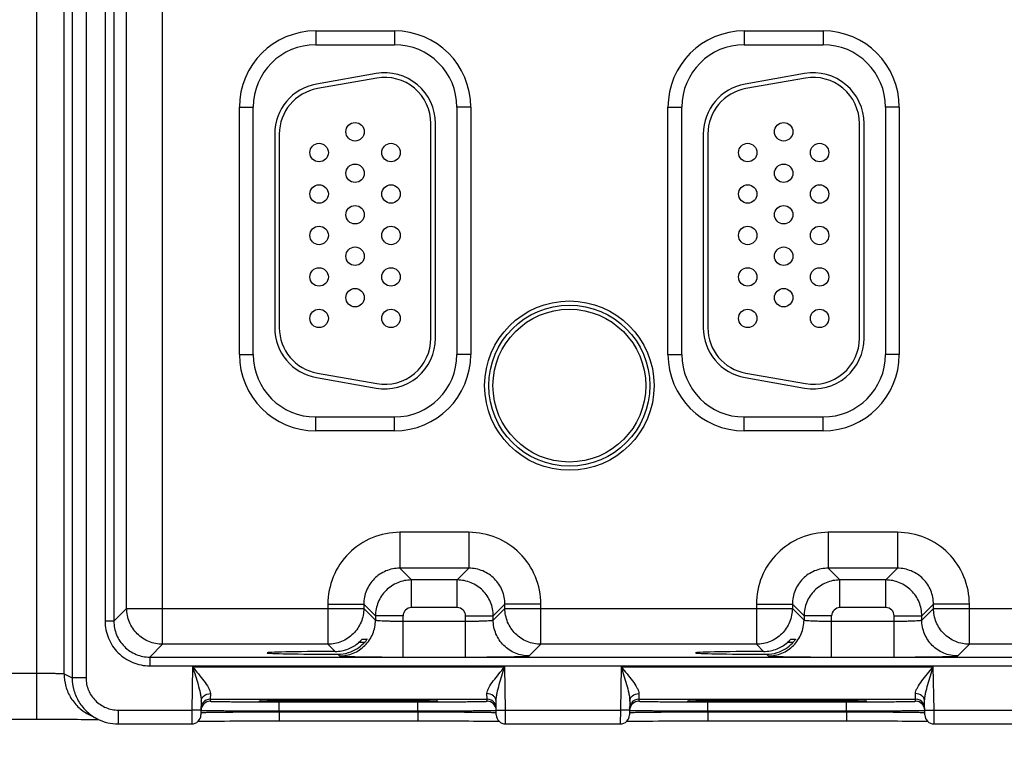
# Model space of a CAD drawing. Header units: inches. Extents: x 0 to 34, y 0 to 22.
# Tile 55 of 68: x 20.2 to 22.3, y 14 to 15.6. Entities that reach past the tile are written whole.
import ezdxf

# ---------------------------------------------------------------- set-up
doc = ezdxf.new("R2010")
doc.units = ezdxf.units.IN
doc.header["$LTSCALE"] = 1.87
doc.header["$MEASUREMENT"] = 0
doc.layers.get('0').update_dxf_attribs({"linetype": 'CONTINUOUS'})
doc.layers.add('DIMENSIONS', color=7, linetype='CONTINUOUS')
doc.styles.get("Standard").update_dxf_attribs({"font": 'txt', "width": 0.8})
doc.dimstyles.new('DIMSTYLE_1', dxfattribs={"dimtxt": 0.125, "dimasz": 0.18, "dimexe": 0.18, "dimexo": 0.0625, "dimgap": 0.09, "dimtad": 0, "dimtih": 1, "dimtoh": 1, "dimzin": 4, "dimdsep": 46, "dimtxsty": 'STANDARD', "dimblk": '_FILLED', "dimblk1": '_FILLED', "dimblk2": '_FILLED', "dimcen": 0.09, "dimadec": 0, "dimazin": 0, "dimtp": 0.01, "dimtm": 0.01, "dimtfac": 1, "dimtofl": 0, "dimtmove": 0, "dimatfit": 3, "dimldrblk": '_FILLED', "dimfxl": 1, "dimtolj": 1, "dimtzin": 4, "dimarcsym": 0})

# ---------------------------------------------------------------- blocks, each defined once
blk = doc.blocks.new('_FILLED')
at = {"color": 0, "linetype": 'BYBLOCK'}
blk.add_solid([(0, 0), (-1, 0.174), (-1, -0.174)], dxfattribs=at)
blk = doc.blocks.new('*D15')
at = {"layer": 'DIMENSIONS', "color": 2, "linetype": 'CONTINUOUS'}
for p, q in [((22.8344, 14.8192), (22.8344, 12.9355)), ((23.7644, 14.8192), (23.7644, 12.9355)), ((22.8344, 13.0605), (22.4437, 13.0605)), ((23.7644, 13.0605), (24.1244, 13.0605))]:
    blk.add_line(p, q, dxfattribs=at)
at = {"layer": 'DIMENSIONS', "color": 2, "linetype": 'CONTINUOUS', "xscale": 0.18, "yscale": 0.18, "zscale": 0.18}
blk.add_blockref('_FILLED', (22.8344, 13.0605), dxfattribs=at)
at = {"layer": 'DIMENSIONS', "color": 2, "linetype": 'CONTINUOUS', "xscale": 0.18, "yscale": 0.18, "zscale": 0.18, "rotation": 180}
blk.add_blockref('_FILLED', (23.7644, 13.0605), dxfattribs=at)
at = {"layer": 'DIMENSIONS', "color": 2, "linetype": 'CONTINUOUS', "insert": (22.3812, 13.123), "char_height": 0.125, "width": 1.525, "attachment_point": 3, "line_spacing_factor": 0.9}
blk.add_mtext('3X .930{\\Ftxt.shx;\\W1.000000;\\H0.125000; }[23.62]', dxfattribs=at)

msp = doc.modelspace()

# ---------------------------------------------------------------- linework, layer by layer
at = {"color": 7, "linetype": 'CONTINUOUS'}
for p, q in [((20.2059, 14.1216), (20.2059, 17.5697)), ((20.2825, 17.4799), (20.2825, 14.2114)), ((20.3125, 17.4799), (20.3125, 14.2114)), ((20.2649, 14.2203), (20.2649, 17.4711)), ((20.4787, 14.2843), (20.4787, 17.407)), ((20.3539, 17.3569), (20.3539, 14.3345)), ((20.3729, 17.3569), (20.3729, 14.3345)), ((20.4007, 14.3623), (20.4007, 17.329)), ((20.8109, 15.6157), (20.8109, 15.5857)), ((20.8109, 15.6157), (20.9819, 15.6157)), ((20.9819, 15.6157), (20.9819, 15.5857)), ((21.7409, 15.6157), (21.7409, 15.5857)), ((21.7409, 15.6157), (21.9119, 15.6157)), ((21.9119, 15.6157), (21.9119, 15.5857)), ((20.8109, 15.5857), (20.9819, 15.5857)), ((21.7409, 15.5857), (21.9119, 15.5857)), ((20.9418, 15.523), (20.8128, 15.5002)), ((20.9435, 15.5131), (20.8145, 15.4904)), ((21.8718, 15.523), (21.7428, 15.5002)), ((21.8735, 15.5131), (21.7445, 15.4904)), ((20.6454, 14.9132), (20.6454, 15.4502)), ((20.6454, 15.4502), (20.6754, 15.4502)), ((20.6754, 14.9132), (20.6754, 15.4502)), ((21.1174, 15.4502), (21.1174, 14.9132)), ((21.1474, 15.4502), (21.1174, 15.4502)), ((21.1474, 15.4502), (21.1474, 14.9132)), ((21.5754, 14.9132), (21.5754, 15.4502)), ((21.5754, 15.4502), (21.6054, 15.4502)), ((21.6054, 14.9132), (21.6054, 15.4502)), ((22.0474, 15.4502), (22.0474, 14.9132)), ((22.0774, 15.4502), (22.0474, 15.4502)), ((22.0774, 15.4502), (22.0774, 14.9132)), ((21.0609, 14.9487), (21.0609, 15.4147)), ((21.0709, 14.9487), (21.0709, 15.4147)), ((21.9909, 14.9487), (21.9909, 15.4147)), ((22.0009, 14.9487), (22.0009, 15.4147)), ((20.7219, 15.3919), (20.7219, 14.9714)), ((20.7319, 15.3919), (20.7319, 14.9714)), ((21.6519, 15.3919), (21.6519, 14.9714)), ((21.6619, 15.3919), (21.6619, 14.9714)), ((20.6454, 14.9132), (20.6754, 14.9132)), ((21.1474, 14.9132), (21.1174, 14.9132)), ((21.5754, 14.9132), (21.6054, 14.9132)), ((22.0774, 14.9132), (22.0474, 14.9132)), ((20.8145, 14.8729), (20.9435, 14.8502)), ((21.7445, 14.8729), (21.8735, 14.8502)), ((20.8128, 14.8631), (20.9418, 14.8403)), ((21.7428, 14.8631), (21.8718, 14.8403)), ((20.8109, 14.7476), (20.8109, 14.7776)), ((20.9819, 14.7776), (20.8109, 14.7776)), ((20.9819, 14.7476), (20.9819, 14.7776)), ((21.9119, 14.7776), (21.7409, 14.7776)), ((21.7409, 14.7476), (21.7409, 14.7776)), ((21.9119, 14.7476), (21.9119, 14.7776)), ((20.9819, 14.7476), (20.8109, 14.7476)), ((21.9119, 14.7476), (21.7409, 14.7476)), ((20.9933, 14.5273), (20.9933, 14.4493)), ((21.1436, 14.5273), (20.9933, 14.5273)), ((21.1436, 14.5273), (21.1436, 14.4493)), ((22.0736, 14.5273), (21.9233, 14.5273)), ((21.9233, 14.5273), (21.9233, 14.4493)), ((22.0736, 14.5273), (22.0736, 14.4493)), ((21.1436, 14.4493), (20.9933, 14.4493)), ((20.9933, 14.4493), (21.0186, 14.4239)), ((21.1436, 14.4493), (21.1182, 14.4239)), ((22.0736, 14.4493), (21.9233, 14.4493)), ((21.9233, 14.4493), (21.9486, 14.4239)), ((22.0736, 14.4493), (22.0482, 14.4239)), ((21.0186, 14.3639), (21.0186, 14.4239)), ((21.1182, 14.4239), (21.0186, 14.4239)), ((21.1182, 14.3639), (21.1182, 14.4239)), ((22.0482, 14.4239), (21.9486, 14.4239)), ((21.9486, 14.3639), (21.9486, 14.4239)), ((22.0482, 14.3639), (22.0482, 14.4239)), ((20.3729, 14.3345), (20.4007, 14.3623)), ((20.4007, 14.3623), (20.9153, 14.3623)), ((20.8373, 14.3713), (20.9153, 14.3713)), ((20.8373, 14.3713), (20.8373, 14.2843)), ((20.9153, 14.3713), (20.9406, 14.3459)), ((20.9153, 14.3713), (20.9153, 14.3623)), ((20.9153, 14.3623), (20.9406, 14.3369)), ((21.1182, 14.3639), (21.0186, 14.3639)), ((21.2216, 14.3713), (21.1962, 14.3459)), ((21.1962, 14.3369), (21.2216, 14.3623)), ((21.2995, 14.3713), (21.2216, 14.3713)), ((21.2216, 14.3623), (21.2216, 14.3713)), ((21.2216, 14.3623), (21.8453, 14.3623)), ((21.2995, 14.2843), (21.2995, 14.3713)), ((21.7673, 14.3713), (21.8453, 14.3713)), ((21.7673, 14.3713), (21.7673, 14.2843)), ((21.8453, 14.3713), (21.8706, 14.3459)), ((21.8453, 14.3713), (21.8453, 14.3623)), ((21.8453, 14.3623), (21.8706, 14.3369)), ((22.0482, 14.3639), (21.9486, 14.3639)), ((22.1516, 14.3713), (22.1262, 14.3459)), ((22.1262, 14.3369), (22.1516, 14.3623)), ((22.2295, 14.3713), (22.1516, 14.3713)), ((22.1516, 14.3623), (22.1516, 14.3713)), ((22.1516, 14.3623), (22.7753, 14.3623)), ((22.2295, 14.2843), (22.2295, 14.3713)), ((21.0006, 14.3459), (20.9406, 14.3459)), ((20.9406, 14.3459), (20.9406, 14.3369)), ((21.0006, 14.2566), (21.0006, 14.3459)), ((21.1362, 14.3459), (21.1962, 14.3459)), ((21.1362, 14.2566), (21.1362, 14.3459)), ((21.1962, 14.3369), (21.1962, 14.3459)), ((21.9306, 14.3459), (21.8706, 14.3459)), ((21.8706, 14.3459), (21.8706, 14.3369)), ((21.9306, 14.2566), (21.9306, 14.3459)), ((22.0662, 14.3459), (22.1262, 14.3459)), ((22.0662, 14.2566), (22.0662, 14.3459)), ((22.1262, 14.3369), (22.1262, 14.3459)), ((20.3729, 14.3345), (20.3539, 14.3345)), ((21.0006, 14.3346), (21.1362, 14.3346)), ((21.9306, 14.3346), (22.0662, 14.3346)), ((20.9089, 14.2924), (20.912, 14.2955)), ((20.912, 14.2955), (20.9223, 14.2955)), ((21.8389, 14.2924), (21.842, 14.2955)), ((21.842, 14.2955), (21.8523, 14.2955)), ((20.4509, 14.2565), (20.4787, 14.2843)), ((20.8373, 14.2843), (20.4787, 14.2843)), ((20.8373, 14.2843), (20.8529, 14.2687)), ((20.904, 14.2878), (20.9089, 14.2924)), ((20.9156, 14.2878), (20.904, 14.2878)), ((21.2742, 14.2589), (21.2995, 14.2843)), ((21.7673, 14.2843), (21.2995, 14.2843)), ((21.7673, 14.2843), (21.7829, 14.2687)), ((21.834, 14.2878), (21.8389, 14.2924)), ((21.8456, 14.2878), (21.834, 14.2878)), ((22.2042, 14.2589), (22.2295, 14.2843)), ((22.6973, 14.2843), (22.2295, 14.2843)), ((20.4509, 14.2565), (20.4509, 14.2375)), ((20.4509, 14.2565), (24.1211, 14.2565)), ((20.859, 14.2626), (20.8627, 14.2589)), ((21.0006, 14.2566), (21.1362, 14.2566)), ((21.789, 14.2626), (21.7927, 14.2589)), ((21.9306, 14.2566), (22.0662, 14.2566)), ((20.4509, 14.2375), (24.1211, 14.2375)), ((20.5437, 14.2353), (20.5421, 14.1414)), ((20.5437, 14.2353), (21.2211, 14.2353)), ((21.2227, 14.1414), (21.2211, 14.2353)), ((21.4737, 14.2353), (21.4721, 14.1414)), ((21.4737, 14.2353), (22.1511, 14.2353)), ((22.1527, 14.1414), (22.1511, 14.2353)), ((20.0313, 14.2216), (20.2059, 14.2216)), ((20.2649, 14.2203), (20.2825, 14.2114)), ((20.3125, 14.2114), (20.2825, 14.2114)), ((20.5824, 14.1771), (20.5822, 14.1653)), ((21.1827, 14.1653), (21.1824, 14.1771)), ((21.5124, 14.1771), (21.5122, 14.1653)), ((22.1127, 14.1653), (22.1124, 14.1771)), ((20.5624, 14.1608), (20.5619, 14.1311)), ((20.5822, 14.1653), (20.5821, 14.1606)), ((20.5822, 14.1653), (21.1827, 14.1653)), ((20.6929, 14.1615), (20.6945, 14.1616)), ((20.6945, 14.1616), (20.6966, 14.1616)), ((20.6966, 14.1616), (20.6991, 14.1617)), ((20.6991, 14.1617), (20.7021, 14.1618)), ((20.7021, 14.1618), (20.7055, 14.1619)), ((20.7055, 14.1619), (20.7095, 14.1619)), ((20.7095, 14.1619), (20.7139, 14.162)), ((20.7139, 14.162), (20.719, 14.1621)), ((20.719, 14.1621), (20.7245, 14.1622)), ((20.7245, 14.1622), (20.7307, 14.1622)), ((20.7307, 14.1622), (20.7374, 14.1623)), ((20.732, 14.1397), (20.732, 14.1593)), ((20.732, 14.1593), (21.0328, 14.1593)), ((20.7374, 14.1623), (20.7448, 14.1624)), ((20.7448, 14.1624), (20.7527, 14.1624)), ((20.7527, 14.1624), (20.7612, 14.1625)), ((20.7612, 14.1625), (20.7704, 14.1626)), ((20.7704, 14.1626), (20.7801, 14.1626)), ((20.7801, 14.1626), (20.7903, 14.1627)), ((20.7903, 14.1627), (20.8011, 14.1627)), ((20.8011, 14.1627), (20.8124, 14.1628)), ((20.8124, 14.1628), (20.8242, 14.1628)), ((20.8242, 14.1628), (20.8364, 14.1628)), ((20.8364, 14.1628), (20.849, 14.1628)), ((20.849, 14.1628), (20.8619, 14.1629)), ((20.8619, 14.1629), (20.8751, 14.1629)), ((20.8751, 14.1629), (20.8897, 14.1629)), ((20.8796, 14.1629), (20.8824, 14.1629)), ((20.8824, 14.1629), (20.8853, 14.1629)), ((20.8897, 14.1629), (20.9034, 14.1629)), ((20.9034, 14.1629), (20.9168, 14.1628)), ((20.9168, 14.1628), (20.9299, 14.1628)), ((20.9299, 14.1628), (20.9425, 14.1628)), ((20.9425, 14.1628), (20.9546, 14.1627)), ((20.9546, 14.1627), (20.9662, 14.1627)), ((20.9662, 14.1627), (20.9773, 14.1627)), ((20.9773, 14.1627), (20.9878, 14.1626)), ((20.9878, 14.1626), (20.9976, 14.1625)), ((20.9976, 14.1625), (21.0069, 14.1625)), ((21.0069, 14.1625), (21.0155, 14.1624)), ((21.0155, 14.1624), (21.0235, 14.1623)), ((21.0235, 14.1623), (21.0308, 14.1623)), ((21.0308, 14.1623), (21.0375, 14.1622)), ((21.0328, 14.1397), (21.0328, 14.1593)), ((21.0375, 14.1622), (21.0435, 14.1621)), ((21.0435, 14.1621), (21.049, 14.162)), ((21.049, 14.162), (21.0539, 14.162)), ((21.0539, 14.162), (21.0581, 14.1619)), ((21.0581, 14.1619), (21.0619, 14.1618)), ((21.0619, 14.1618), (21.0651, 14.1617)), ((21.0651, 14.1617), (21.0677, 14.1617)), ((21.0677, 14.1617), (21.0699, 14.1616)), ((21.1827, 14.1606), (21.1827, 14.1653)), ((21.2029, 14.1311), (21.2024, 14.1608)), ((21.4924, 14.1608), (21.4919, 14.1311)), ((21.5122, 14.1653), (21.5121, 14.1606)), ((21.5122, 14.1653), (22.1127, 14.1653)), ((21.6229, 14.1615), (21.6245, 14.1616)), ((21.6245, 14.1616), (21.6266, 14.1616)), ((21.6266, 14.1616), (21.6291, 14.1617)), ((21.6291, 14.1617), (21.6321, 14.1618)), ((21.6321, 14.1618), (21.6355, 14.1619)), ((21.6355, 14.1619), (21.6395, 14.1619)), ((21.6395, 14.1619), (21.6439, 14.162)), ((21.6439, 14.162), (21.649, 14.1621)), ((21.649, 14.1621), (21.6545, 14.1622)), ((21.6545, 14.1622), (21.6607, 14.1622)), ((21.6607, 14.1622), (21.6674, 14.1623)), ((21.662, 14.1593), (21.9628, 14.1593)), ((21.662, 14.1397), (21.662, 14.1593)), ((21.6674, 14.1623), (21.6748, 14.1624)), ((21.6748, 14.1624), (21.6827, 14.1624)), ((21.6827, 14.1624), (21.6912, 14.1625)), ((21.6912, 14.1625), (21.7004, 14.1626)), ((21.7004, 14.1626), (21.7101, 14.1626)), ((21.7101, 14.1626), (21.7203, 14.1627)), ((21.7203, 14.1627), (21.7311, 14.1627)), ((21.7311, 14.1627), (21.7424, 14.1628)), ((21.7424, 14.1628), (21.7542, 14.1628)), ((21.7542, 14.1628), (21.7664, 14.1628)), ((21.7664, 14.1628), (21.779, 14.1628)), ((21.779, 14.1628), (21.7919, 14.1629)), ((21.7919, 14.1629), (21.8051, 14.1629)), ((21.8051, 14.1629), (21.8197, 14.1629)), ((21.8096, 14.1629), (21.8124, 14.1629)), ((21.8124, 14.1629), (21.8153, 14.1629)), ((21.8197, 14.1629), (21.8334, 14.1629)), ((21.8334, 14.1629), (21.8468, 14.1628)), ((21.8468, 14.1628), (21.8599, 14.1628)), ((21.8599, 14.1628), (21.8725, 14.1628)), ((21.8725, 14.1628), (21.8846, 14.1627)), ((21.8846, 14.1627), (21.8962, 14.1627)), ((21.8962, 14.1627), (21.9073, 14.1627)), ((21.9073, 14.1627), (21.9178, 14.1626)), ((21.9178, 14.1626), (21.9276, 14.1625)), ((21.9276, 14.1625), (21.9369, 14.1625)), ((21.9369, 14.1625), (21.9455, 14.1624)), ((21.9455, 14.1624), (21.9535, 14.1623)), ((21.9535, 14.1623), (21.9608, 14.1623)), ((21.9608, 14.1623), (21.9675, 14.1622)), ((21.9628, 14.1397), (21.9628, 14.1593)), ((21.9675, 14.1622), (21.9735, 14.1621)), ((21.9735, 14.1621), (21.979, 14.162)), ((21.979, 14.162), (21.9839, 14.162)), ((21.9839, 14.162), (21.9881, 14.1619)), ((21.9881, 14.1619), (21.9919, 14.1618)), ((21.9919, 14.1618), (21.9951, 14.1617)), ((21.9951, 14.1617), (21.9977, 14.1617)), ((21.9977, 14.1617), (21.9999, 14.1616)), ((22.1127, 14.1606), (22.1127, 14.1653)), ((22.1329, 14.1311), (22.1324, 14.1608)), ((20.3202, 14.1308), (20.3378, 14.122)), ((20.3826, 14.1414), (20.3826, 14.1114)), ((20.3826, 14.1414), (20.5421, 14.1414)), ((20.5421, 14.1414), (20.5419, 14.1114)), ((20.5621, 14.1411), (20.5421, 14.1414)), ((20.732, 14.1378), (20.732, 14.1397)), ((20.732, 14.1397), (21.0328, 14.1397)), ((20.732, 14.1378), (20.732, 14.1181)), ((20.732, 14.1378), (21.0328, 14.1378)), ((21.0328, 14.1378), (21.0328, 14.1397)), ((21.0328, 14.1378), (21.0328, 14.1181)), ((21.2027, 14.1411), (21.2227, 14.1414)), ((21.2227, 14.1414), (21.4721, 14.1414)), ((21.2229, 14.1114), (21.2227, 14.1414)), ((21.4721, 14.1414), (21.4719, 14.1114)), ((21.4921, 14.1411), (21.4721, 14.1414)), ((21.662, 14.1397), (21.9628, 14.1397)), ((21.662, 14.1378), (21.662, 14.1397)), ((21.662, 14.1378), (21.9628, 14.1378)), ((21.662, 14.1378), (21.662, 14.1181)), ((21.9628, 14.1378), (21.9628, 14.1397)), ((21.9628, 14.1378), (21.9628, 14.1181)), ((22.1327, 14.1411), (22.1527, 14.1414)), ((22.1527, 14.1414), (22.4021, 14.1414)), ((22.1529, 14.1114), (22.1527, 14.1414)), ((20.3336, 14.121), (20.3401, 14.121)), ((20.3826, 14.1114), (20.5419, 14.1114)), ((20.5555, 14.1171), (20.558, 14.1171)), ((20.558, 14.1171), (20.5629, 14.1172)), ((20.5629, 14.1172), (20.5686, 14.1173)), ((20.5686, 14.1173), (20.5753, 14.1174)), ((20.5753, 14.1174), (20.583, 14.1175)), ((20.583, 14.1175), (20.5918, 14.1176)), ((20.5918, 14.1176), (20.6017, 14.1177)), ((20.6017, 14.1177), (20.6127, 14.1177)), ((20.6127, 14.1177), (20.6249, 14.1178)), ((20.6249, 14.1178), (20.6383, 14.1179)), ((20.7198, 14.1181), (21.0408, 14.1181)), ((21.0408, 14.1181), (21.0554, 14.1181)), ((21.0554, 14.1181), (21.0695, 14.1181)), ((21.0695, 14.1181), (21.0833, 14.118)), ((21.0833, 14.118), (21.0965, 14.118)), ((21.0965, 14.118), (21.1091, 14.118)), ((21.1091, 14.118), (21.1212, 14.1179)), ((21.1212, 14.1179), (21.1326, 14.1179)), ((21.1326, 14.1179), (21.1434, 14.1178)), ((21.1434, 14.1178), (21.1534, 14.1177)), ((21.1534, 14.1177), (21.1628, 14.1177)), ((21.1628, 14.1177), (21.1714, 14.1176)), ((21.1714, 14.1176), (21.1793, 14.1175)), ((21.1793, 14.1175), (21.1865, 14.1174)), ((21.1865, 14.1174), (21.193, 14.1173)), ((21.193, 14.1173), (21.1988, 14.1172)), ((21.1988, 14.1172), (21.2039, 14.1172)), ((21.2229, 14.1114), (21.4719, 14.1114)), ((21.4855, 14.1171), (21.488, 14.1171)), ((21.488, 14.1171), (21.4929, 14.1172)), ((21.4929, 14.1172), (21.4986, 14.1173)), ((21.4986, 14.1173), (21.5053, 14.1174)), ((21.5053, 14.1174), (21.513, 14.1175)), ((21.513, 14.1175), (21.5218, 14.1176)), ((21.5218, 14.1176), (21.5317, 14.1177)), ((21.5317, 14.1177), (21.5427, 14.1177)), ((21.5427, 14.1177), (21.5549, 14.1178)), ((21.5549, 14.1178), (21.5683, 14.1179)), ((21.6498, 14.1181), (21.662, 14.1181)), ((21.662, 14.1181), (21.9708, 14.1181)), ((21.9708, 14.1181), (21.9854, 14.1181)), ((21.9854, 14.1181), (21.9995, 14.1181)), ((21.9995, 14.1181), (22.0133, 14.118)), ((22.0133, 14.118), (22.0265, 14.118)), ((22.0265, 14.118), (22.0391, 14.118)), ((22.0391, 14.118), (22.0512, 14.1179)), ((22.0512, 14.1179), (22.0626, 14.1179)), ((22.0626, 14.1179), (22.0734, 14.1178)), ((22.0734, 14.1178), (22.0834, 14.1177)), ((22.0834, 14.1177), (22.0928, 14.1177)), ((22.0928, 14.1177), (22.1014, 14.1176)), ((22.1014, 14.1176), (22.1093, 14.1175)), ((22.1093, 14.1175), (22.1165, 14.1174)), ((22.1165, 14.1174), (22.123, 14.1173)), ((22.123, 14.1173), (22.1288, 14.1172)), ((22.1288, 14.1172), (22.1339, 14.1172)), ((22.1529, 14.1114), (22.4019, 14.1114))]:
    msp.add_line(p, q, dxfattribs=at)
for points in [[(20.6909, 14.1614), (20.6911, 14.1614), (20.6913, 14.1614), (20.6917, 14.1615), (20.6923, 14.1615), (20.6929, 14.1615)], [(21.0699, 14.1616), (21.0717, 14.1615), (21.0724, 14.1615), (21.0729, 14.1615), (21.0734, 14.1614), (21.0737, 14.1614), (21.0738, 14.1614)], [(21.6209, 14.1614), (21.6211, 14.1614), (21.6213, 14.1614), (21.6217, 14.1615), (21.6223, 14.1615), (21.6229, 14.1615)], [(21.9999, 14.1616), (22.0017, 14.1615), (22.0024, 14.1615), (22.0029, 14.1615), (22.0034, 14.1614), (22.0037, 14.1614), (22.0038, 14.1614)], [(20.1313, 14.1216), (20.2169, 14.1216), (20.2278, 14.1216), (20.2384, 14.1216), (20.2487, 14.1216), (20.2586, 14.1215), (20.2682, 14.1215), (20.2773, 14.1215), (20.286, 14.1214), (20.2943, 14.1214), (20.3021, 14.1213), (20.3094, 14.1213), (20.3162, 14.1212), (20.3225, 14.1212), (20.3283, 14.1211), (20.3336, 14.121)], [(20.6383, 14.1179), (20.6527, 14.118), (20.6603, 14.118), (20.6682, 14.118), (20.6763, 14.118), (20.6846, 14.1181), (20.6931, 14.1181), (20.7019, 14.1181), (20.7108, 14.1181), (20.7198, 14.1181)], [(21.2039, 14.1172), (21.2082, 14.1171), (21.2093, 14.1171)], [(21.5683, 14.1179), (21.5827, 14.118), (21.5903, 14.118), (21.5982, 14.118), (21.6063, 14.118), (21.6146, 14.1181), (21.6231, 14.1181), (21.6319, 14.1181), (21.6408, 14.1181), (21.6498, 14.1181)], [(22.1339, 14.1172), (22.1382, 14.1171), (22.1393, 14.1171)]]:
    msp.add_lwpolyline(points, dxfattribs=at)
for centre, radius in [((20.8964, 15.3967), 0.02), ((21.8264, 15.3967), 0.02), ((20.8184, 15.3517), 0.02), ((20.9744, 15.3517), 0.02), ((21.7484, 15.3517), 0.02), ((21.9044, 15.3517), 0.02), ((20.8964, 15.3067), 0.02), ((21.8264, 15.3067), 0.02), ((20.8184, 15.2617), 0.02), ((20.9744, 15.2617), 0.02), ((21.7484, 15.2617), 0.02), ((21.9044, 15.2617), 0.02), ((20.8964, 15.2167), 0.02), ((21.8264, 15.2167), 0.02), ((20.8184, 15.1717), 0.02), ((20.9744, 15.1717), 0.02), ((21.7484, 15.1717), 0.02), ((21.9044, 15.1717), 0.02), ((20.8964, 15.1267), 0.02), ((21.8264, 15.1267), 0.02), ((20.8184, 15.0817), 0.02), ((20.9744, 15.0817), 0.02), ((21.7484, 15.0817), 0.02), ((21.9044, 15.0817), 0.02), ((20.8964, 15.0367), 0.02), ((21.8264, 15.0367), 0.02), ((21.3614, 14.8457), 0.1838), ((20.8184, 14.9917), 0.02), ((20.9744, 14.9917), 0.02), ((21.3614, 14.8457), 0.1748), ((21.3614, 14.8457), 0.1748), ((21.3614, 14.8457), 0.1658), ((21.7484, 14.9917), 0.02), ((21.9044, 14.9917), 0.02)]:
    msp.add_circle(centre, radius, dxfattribs=at)
for centre, radius, start, end in [((20.8109, 15.4502), 0.1655, 90, 180), ((20.9819, 15.4502), 0.1655, 0, 90), ((21.7409, 15.4502), 0.1655, 90, 180), ((21.9119, 15.4502), 0.1655, 0, 90), ((20.8109, 15.4502), 0.1355, 90, 180), ((20.9819, 15.4502), 0.1355, 0, 90), ((21.7409, 15.4502), 0.1355, 90, 180), ((21.9119, 15.4502), 0.1355, 0, 90), ((20.9609, 15.4147), 0.11, 0, 100), ((20.9609, 15.4147), 0.1, 0, 100), ((21.8909, 15.4147), 0.11, 0, 100), ((21.8909, 15.4147), 0.1, 0, 100), ((20.8319, 15.3919), 0.11, 100, 180), ((21.7619, 15.3919), 0.11, 100, 180), ((20.8319, 15.3919), 0.1, 100, 180), ((21.7619, 15.3919), 0.1, 100, 180), ((20.8319, 14.9714), 0.11, 180, 260), ((20.8319, 14.9714), 0.1, 180, 260), ((21.7619, 14.9714), 0.11, 180, 260), ((21.7619, 14.9714), 0.1, 180, 260), ((20.9609, 14.9487), 0.11, 260, 360), ((20.9609, 14.9487), 0.1, 260, 360), ((21.8909, 14.9487), 0.11, 260, 360), ((21.8909, 14.9487), 0.1, 260, 360), ((20.8109, 14.9132), 0.1655, 180, 270), ((20.8109, 14.9132), 0.1355, 180, 270), ((20.9819, 14.9132), 0.1655, 270, 360), ((20.9819, 14.9132), 0.1355, 270, 360), ((21.7409, 14.9132), 0.1655, 180, 270), ((21.7409, 14.9132), 0.1355, 180, 270), ((21.9119, 14.9132), 0.1655, 270, 360), ((21.9119, 14.9132), 0.1355, 270, 360), ((21.0186, 14.3459), 0.018, 89.9964, 180.0036), ((21.1182, 14.3459), 0.018, 359.9964, 90.0036), ((21.9486, 14.3459), 0.018, 89.9964, 180.0036), ((22.0482, 14.3459), 0.018, 359.9964, 90.0036), ((20.8526, 14.3473), 0.0786, 270.1905, 292.2745), ((20.8524, 14.3477), 0.0791, 292.3257, 310.7264), ((20.8592, 14.34), 0.0774, 287.4701, 316.8197), ((20.8657, 14.3339), 0.0685, 316.79, 320.6331), ((21.7826, 14.3473), 0.0786, 270.1905, 292.2745), ((21.7824, 14.3477), 0.0791, 292.3257, 310.7264), ((21.7892, 14.34), 0.0774, 287.4701, 316.8197), ((21.7957, 14.3339), 0.0685, 316.79, 320.6331), ((20.8591, 14.3405), 0.0779, 269.9093, 287.3972), ((21.7891, 14.3405), 0.0779, 269.9093, 287.3972), ((20.5821, 14.1406), 0.02, 134.0912, 179.0051), ((20.5822, 14.1453), 0.02, 89.9992, 143.399), ((20.5821, 14.1406), 0.02, 89.9943, 134.1144), ((20.6964, 14.0662), 0.0954, 92.733, 93.3173), ((20.7315, 30.5814), 16.4221, 269.8579, 270.00185), ((21.0329, 30.9273), 16.768, 269.99963, 270.14015), ((21.0662, 14.0207), 0.141, 87.1704, 87.5324), ((21.1827, 14.1453), 0.02, 36.6015, 90.0008), ((21.1827, 14.1406), 0.02, 45.8857, 90.0057), ((21.1827, 14.1406), 0.02, 0.9949, 45.9089), ((21.5121, 14.1406), 0.02, 134.0912, 179.0051), ((21.5122, 14.1453), 0.02, 89.9992, 143.399), ((21.5121, 14.1406), 0.02, 89.9943, 134.1144), ((21.6264, 14.0662), 0.0954, 92.733, 93.3173), ((21.6615, 30.5814), 16.4221, 269.8579, 270.00185), ((21.9629, 30.9273), 16.768, 269.99963, 270.14015), ((21.9962, 14.0207), 0.141, 87.1704, 87.5324), ((22.1127, 14.1453), 0.02, 36.6015, 90.0008), ((22.1127, 14.1406), 0.02, 45.8857, 90.0057), ((22.1127, 14.1406), 0.02, 0.9949, 45.9089), ((20.5419, 14.1314), 0.02, 270.0051, 358.9927), ((21.2229, 14.1314), 0.02, 181.0073, 269.9949), ((21.4719, 14.1314), 0.02, 270.0051, 358.9927), ((22.1529, 14.1314), 0.02, 181.0073, 269.9949), ((20.3825, 14.2114), 0.1, 243.4342, 270.0038)]:
    msp.add_arc(centre, radius, start, end, dxfattribs=at)
for centre in [(20.8824, 14.2657), (21.8124, 14.2657)]:
    msp.add_ellipse(centre, major_axis=(0.1771, 0), ratio=0.017455, start_param=1.73829, end_param=4.579802, dxfattribs=at)
for points, knots in [([(20.9933, 14.5273), (20.973, 14.5273), (20.932, 14.5192), (20.8801, 14.4845), (20.8454, 14.4326), (20.8373, 14.3916), (20.8373, 14.3713)], [0, 0, 0, 0, 0.24999, 0.499999, 0.750008, 1, 1, 1, 1]), ([(21.2995, 14.3713), (21.2995, 14.3916), (21.2914, 14.4326), (21.2567, 14.4845), (21.2049, 14.5192), (21.1639, 14.5273), (21.1436, 14.5273)], [0, 0, 0, 0, 0.24999, 0.499999, 0.750008, 1, 1, 1, 1]), ([(21.9233, 14.5273), (21.903, 14.5273), (21.862, 14.5192), (21.8101, 14.4845), (21.7754, 14.4326), (21.7673, 14.3916), (21.7673, 14.3713)], [0, 0, 0, 0, 0.24999, 0.499999, 0.750008, 1, 1, 1, 1]), ([(22.2295, 14.3713), (22.2295, 14.3916), (22.2214, 14.4326), (22.1867, 14.4845), (22.1349, 14.5192), (22.0939, 14.5273), (22.0736, 14.5273)], [0, 0, 0, 0, 0.24999, 0.499999, 0.750008, 1, 1, 1, 1]), ([(20.9933, 14.4493), (20.9831, 14.4493), (20.9626, 14.4453), (20.9367, 14.4279), (20.9193, 14.402), (20.9153, 14.3815), (20.9153, 14.3713)], [0, 0, 0, 0, 0.249981, 0.499999, 0.750017, 1, 1, 1, 1]), ([(21.2216, 14.3713), (21.2216, 14.3815), (21.2175, 14.402), (21.2002, 14.4279), (21.1742, 14.4453), (21.1537, 14.4493), (21.1436, 14.4493)], [0, 0, 0, 0, 0.249981, 0.499999, 0.750017, 1, 1, 1, 1]), ([(21.9233, 14.4493), (21.9131, 14.4493), (21.8926, 14.4453), (21.8667, 14.4279), (21.8493, 14.402), (21.8453, 14.3815), (21.8453, 14.3713)], [0, 0, 0, 0, 0.249981, 0.499999, 0.750017, 1, 1, 1, 1]), ([(22.1516, 14.3713), (22.1516, 14.3815), (22.1475, 14.402), (22.1302, 14.4279), (22.1042, 14.4453), (22.0837, 14.4493), (22.0736, 14.4493)], [0, 0, 0, 0, 0.249981, 0.499999, 0.750017, 1, 1, 1, 1]), ([(21.0186, 14.4239), (21.0085, 14.4239), (20.988, 14.4199), (20.9621, 14.4025), (20.9447, 14.3766), (20.9406, 14.3561), (20.9406, 14.3459)], [0, 0, 0, 0, 0.249994, 0.5, 0.750006, 1, 1, 1, 1]), ([(21.1962, 14.3459), (21.1962, 14.3561), (21.1921, 14.3766), (21.1748, 14.4025), (21.1488, 14.4199), (21.1283, 14.4239), (21.1182, 14.4239)], [0, 0, 0, 0, 0.249994, 0.5, 0.750006, 1, 1, 1, 1]), ([(21.9486, 14.4239), (21.9385, 14.4239), (21.918, 14.4199), (21.8921, 14.4025), (21.8747, 14.3766), (21.8706, 14.3561), (21.8706, 14.3459)], [0, 0, 0, 0, 0.249994, 0.5, 0.750006, 1, 1, 1, 1]), ([(22.1262, 14.3459), (22.1262, 14.3561), (22.1221, 14.3766), (22.1048, 14.4025), (22.0788, 14.4199), (22.0583, 14.4239), (22.0482, 14.4239)], [0, 0, 0, 0, 0.249994, 0.5, 0.750006, 1, 1, 1, 1]), ([(20.4787, 14.2843), (20.4686, 14.2843), (20.4481, 14.2884), (20.4222, 14.3057), (20.4048, 14.3316), (20.4007, 14.3521), (20.4007, 14.3623)], [0, 0, 0, 0, 0.249996, 0.5, 0.750004, 1, 1, 1, 1]), ([(20.9153, 14.3623), (20.9153, 14.3522), (20.9112, 14.3316), (20.8938, 14.3057), (20.8679, 14.2884), (20.8474, 14.2843), (20.8373, 14.2843)], [0, 0, 0, 0, 0.249996, 0.5, 0.750004, 1, 1, 1, 1]), ([(21.2995, 14.2843), (21.2894, 14.2843), (21.2689, 14.2884), (21.243, 14.3057), (21.2256, 14.3316), (21.2216, 14.3522), (21.2216, 14.3623)], [0, 0, 0, 0, 0.249996, 0.5, 0.750004, 1, 1, 1, 1]), ([(21.8453, 14.3623), (21.8453, 14.3522), (21.8412, 14.3316), (21.8238, 14.3057), (21.7979, 14.2884), (21.7774, 14.2843), (21.7673, 14.2843)], [0, 0, 0, 0, 0.249996, 0.5, 0.750004, 1, 1, 1, 1]), ([(22.2295, 14.2843), (22.2194, 14.2843), (22.1989, 14.2884), (22.173, 14.3057), (22.1556, 14.3316), (22.1516, 14.3522), (22.1516, 14.3623)], [0, 0, 0, 0, 0.249996, 0.5, 0.750004, 1, 1, 1, 1]), ([(20.3539, 14.3345), (20.3539, 14.3219), (20.3589, 14.2963), (20.3805, 14.2641), (20.4128, 14.2425), (20.4383, 14.2375), (20.4509, 14.2375)], [0, 0, 0, 0, 0.249953, 0.499998, 0.750045, 1, 1, 1, 1]), ([(20.3729, 14.3345), (20.3729, 14.3243), (20.377, 14.3038), (20.3943, 14.2779), (20.4202, 14.2605), (20.4408, 14.2565), (20.4509, 14.2565)], [0, 0, 0, 0, 0.249952, 0.499998, 0.750045, 1, 1, 1, 1]), ([(20.8627, 14.2589), (20.8728, 14.2589), (20.8933, 14.263), (20.9192, 14.2804), (20.9366, 14.3063), (20.9406, 14.3268), (20.9406, 14.3369)], [0, 0, 0, 0, 0.249996, 0.5, 0.750004, 1, 1, 1, 1]), ([(20.9406, 14.3369), (20.9407, 14.3368), (20.9412, 14.3366), (20.9421, 14.3364), (20.9437, 14.3362), (20.9457, 14.336), (20.9482, 14.3358), (20.9526, 14.3355), (20.9591, 14.3352), (20.968, 14.3349), (20.9782, 14.3347), (20.9892, 14.3346), (20.9968, 14.3346), (21.0006, 14.3346)], [0, 0, 0, 0, 0.007465, 0.023631, 0.048802, 0.082825, 0.125435, 0.176237, 0.3005, 0.451007, 0.622132, 0.807449, 1, 1, 1, 1]), ([(21.1362, 14.3346), (21.1401, 14.3346), (21.1476, 14.3346), (21.1586, 14.3347), (21.1688, 14.3349), (21.1777, 14.3352), (21.1843, 14.3355), (21.1886, 14.3358), (21.1912, 14.336), (21.1932, 14.3362), (21.1947, 14.3364), (21.1956, 14.3366), (21.1961, 14.3368), (21.1962, 14.3369)], [0, 0, 0, 0, 0.192551, 0.377868, 0.548993, 0.6995, 0.823763, 0.874565, 0.917175, 0.951198, 0.976369, 0.992535, 1, 1, 1, 1]), ([(21.2742, 14.2589), (21.264, 14.2589), (21.2435, 14.263), (21.2176, 14.2804), (21.2003, 14.3063), (21.1962, 14.3268), (21.1962, 14.3369)], [0, 0, 0, 0, 0.249996, 0.5, 0.750004, 1, 1, 1, 1]), ([(21.7927, 14.2589), (21.8028, 14.2589), (21.8233, 14.263), (21.8492, 14.2804), (21.8666, 14.3063), (21.8706, 14.3268), (21.8706, 14.3369)], [0, 0, 0, 0, 0.249996, 0.5, 0.750004, 1, 1, 1, 1]), ([(21.8706, 14.3369), (21.8707, 14.3368), (21.8712, 14.3366), (21.8721, 14.3364), (21.8737, 14.3362), (21.8757, 14.336), (21.8782, 14.3358), (21.8826, 14.3355), (21.8891, 14.3352), (21.898, 14.3349), (21.9082, 14.3347), (21.9192, 14.3346), (21.9268, 14.3346), (21.9306, 14.3346)], [0, 0, 0, 0, 0.007465, 0.023631, 0.048802, 0.082825, 0.125435, 0.176237, 0.3005, 0.451007, 0.622132, 0.807449, 1, 1, 1, 1]), ([(22.0662, 14.3346), (22.0701, 14.3346), (22.0776, 14.3346), (22.0886, 14.3347), (22.0988, 14.3349), (22.1077, 14.3352), (22.1143, 14.3355), (22.1186, 14.3358), (22.1212, 14.336), (22.1232, 14.3362), (22.1247, 14.3364), (22.1256, 14.3366), (22.1261, 14.3368), (22.1262, 14.3369)], [0, 0, 0, 0, 0.192551, 0.377868, 0.548993, 0.6995, 0.823763, 0.874565, 0.917175, 0.951198, 0.976369, 0.992535, 1, 1, 1, 1]), ([(22.2042, 14.2589), (22.194, 14.2589), (22.1735, 14.263), (22.1476, 14.2804), (22.1303, 14.3063), (22.1262, 14.3268), (22.1262, 14.3369)], [0, 0, 0, 0, 0.249996, 0.5, 0.750004, 1, 1, 1, 1]), ([(20.9223, 14.2955), (20.9223, 14.2955), (20.9222, 14.2953), (20.9221, 14.2951), (20.9217, 14.2945), (20.9211, 14.2937), (20.9201, 14.2922), (20.9192, 14.2911), (20.9187, 14.2905)], [0, 0, 0, 0, 0.018722, 0.077195, 0.170946, 0.294969, 0.613725, 1, 1, 1, 1]), ([(21.8523, 14.2955), (21.8523, 14.2955), (21.8522, 14.2953), (21.8521, 14.2951), (21.8517, 14.2945), (21.8511, 14.2937), (21.8501, 14.2922), (21.8492, 14.2911), (21.8487, 14.2905)], [0, 0, 0, 0, 0.018722, 0.077195, 0.170946, 0.294969, 0.613725, 1, 1, 1, 1]), ([(20.8627, 14.2589), (20.8627, 14.2589), (20.863, 14.2588), (20.8636, 14.2587), (20.8646, 14.2586), (20.8664, 14.2584), (20.8696, 14.2582), (20.8742, 14.258), (20.8801, 14.2578), (20.8871, 14.2576), (20.8952, 14.2574), (20.9078, 14.2572), (20.9257, 14.2569), (20.949, 14.2567), (20.9743, 14.2566), (20.9918, 14.2566), (21.0006, 14.2566)], [0, 0, 0, 0, 0.002192, 0.006647, 0.01341, 0.022484, 0.047493, 0.081446, 0.124045, 0.174881, 0.233491, 0.29931, 0.450066, 0.621488, 0.807123, 1, 1, 1, 1]), ([(21.1362, 14.2566), (21.1451, 14.2566), (21.1625, 14.2566), (21.1878, 14.2567), (21.2112, 14.2569), (21.229, 14.2572), (21.2417, 14.2574), (21.2497, 14.2576), (21.2567, 14.2578), (21.2626, 14.258), (21.2673, 14.2582), (21.2704, 14.2584), (21.2723, 14.2586), (21.2732, 14.2587), (21.2738, 14.2588), (21.2741, 14.2589), (21.2742, 14.2589)], [0, 0, 0, 0, 0.192877, 0.378512, 0.549934, 0.70069, 0.766509, 0.825119, 0.875955, 0.918554, 0.952507, 0.977516, 0.98659, 0.993353, 0.997808, 1, 1, 1, 1]), ([(21.7927, 14.2589), (21.7927, 14.2589), (21.793, 14.2588), (21.7936, 14.2587), (21.7946, 14.2586), (21.7964, 14.2584), (21.7996, 14.2582), (21.8042, 14.258), (21.8101, 14.2578), (21.8171, 14.2576), (21.8252, 14.2574), (21.8378, 14.2572), (21.8557, 14.2569), (21.879, 14.2567), (21.9043, 14.2566), (21.9218, 14.2566), (21.9306, 14.2566)], [0, 0, 0, 0, 0.002192, 0.006647, 0.01341, 0.022484, 0.047493, 0.081446, 0.124045, 0.174881, 0.233491, 0.29931, 0.450066, 0.621488, 0.807123, 1, 1, 1, 1]), ([(22.0662, 14.2566), (22.0751, 14.2566), (22.0925, 14.2566), (22.1178, 14.2567), (22.1412, 14.2569), (22.159, 14.2572), (22.1717, 14.2574), (22.1797, 14.2576), (22.1867, 14.2578), (22.1926, 14.258), (22.1973, 14.2582), (22.2004, 14.2584), (22.2023, 14.2586), (22.2032, 14.2587), (22.2038, 14.2588), (22.2041, 14.2589), (22.2042, 14.2589)], [0, 0, 0, 0, 0.192877, 0.378512, 0.549934, 0.70069, 0.766509, 0.825119, 0.875955, 0.918554, 0.952507, 0.977516, 0.98659, 0.993353, 0.997808, 1, 1, 1, 1]), ([(20.5437, 14.2353), (20.5458, 14.2289), (20.5498, 14.2162), (20.5556, 14.1972), (20.5597, 14.1817), (20.562, 14.1696), (20.5625, 14.1637), (20.5624, 14.1608)], [0, 0, 0, 0, 0.261841, 0.520505, 0.77079, 0.889478, 1, 1, 1, 1]), ([(20.5437, 14.2353), (20.548, 14.2302), (20.5564, 14.2201), (20.5682, 14.2053), (20.5767, 14.1931), (20.5814, 14.1837), (20.5825, 14.1792), (20.5824, 14.1771)], [0, 0, 0, 0, 0.282982, 0.556629, 0.805607, 0.91206, 1, 1, 1, 1]), ([(21.1824, 14.1771), (21.1823, 14.1792), (21.1835, 14.1837), (21.1881, 14.1931), (21.1966, 14.2053), (21.2084, 14.2201), (21.2168, 14.2302), (21.2211, 14.2353)], [0, 0, 0, 0, 0.08794, 0.194393, 0.443371, 0.717018, 1, 1, 1, 1]), ([(21.2024, 14.1608), (21.2023, 14.1637), (21.2029, 14.1696), (21.2051, 14.1817), (21.2093, 14.1972), (21.215, 14.2162), (21.2191, 14.2289), (21.2211, 14.2353)], [0, 0, 0, 0, 0.110522, 0.22921, 0.479495, 0.738159, 1, 1, 1, 1]), ([(21.4737, 14.2353), (21.4758, 14.2289), (21.4798, 14.2162), (21.4856, 14.1972), (21.4897, 14.1817), (21.492, 14.1696), (21.4925, 14.1637), (21.4924, 14.1608)], [0, 0, 0, 0, 0.261841, 0.520505, 0.77079, 0.889478, 1, 1, 1, 1]), ([(21.4737, 14.2353), (21.478, 14.2302), (21.4864, 14.2201), (21.4982, 14.2053), (21.5067, 14.1931), (21.5114, 14.1837), (21.5125, 14.1792), (21.5124, 14.1771)], [0, 0, 0, 0, 0.282982, 0.556629, 0.805607, 0.91206, 1, 1, 1, 1]), ([(22.1124, 14.1771), (22.1123, 14.1792), (22.1135, 14.1837), (22.1181, 14.1931), (22.1266, 14.2053), (22.1384, 14.2201), (22.1468, 14.2302), (22.1511, 14.2353)], [0, 0, 0, 0, 0.08794, 0.194393, 0.443371, 0.717018, 1, 1, 1, 1]), ([(22.1324, 14.1608), (22.1323, 14.1637), (22.1329, 14.1696), (22.1351, 14.1817), (22.1393, 14.1972), (22.145, 14.2162), (22.1491, 14.2289), (22.1511, 14.2353)], [0, 0, 0, 0, 0.110522, 0.22921, 0.479495, 0.738159, 1, 1, 1, 1]), ([(20.2059, 14.2216), (20.2097, 14.2216), (20.2171, 14.2216), (20.2279, 14.2215), (20.2379, 14.2214), (20.2467, 14.2212), (20.2532, 14.2211), (20.2574, 14.2209), (20.26, 14.2208), (20.2619, 14.2207), (20.2634, 14.2206), (20.2643, 14.2204), (20.2648, 14.2204), (20.2649, 14.2203)], [0, 0, 0, 0, 0.192821, 0.378398, 0.549768, 0.700481, 0.824881, 0.875711, 0.918314, 0.952279, 0.977317, 0.993213, 1, 1, 1, 1]), ([(20.2649, 14.2203), (20.2649, 14.2111), (20.2675, 14.1926), (20.2787, 14.167), (20.2966, 14.1455), (20.3119, 14.1349), (20.3202, 14.1308)], [0, 0, 0, 0, 0.250033, 0.500017, 0.750013, 1, 1, 1, 1]), ([(20.2825, 14.2114), (20.2825, 14.2022), (20.2851, 14.1837), (20.2964, 14.1582), (20.3142, 14.1367), (20.3296, 14.1261), (20.3378, 14.122)], [0, 0, 0, 0, 0.250013, 0.5, 0.749999, 1, 1, 1, 1]), ([(20.3125, 14.2114), (20.3125, 14.2023), (20.3162, 14.1839), (20.3318, 14.1606), (20.355, 14.1451), (20.3734, 14.1414), (20.3826, 14.1414)], [0, 0, 0, 0, 0.249998, 0.5, 0.750001, 1, 1, 1, 1]), ([(20.5624, 14.1608), (20.5625, 14.163), (20.5637, 14.1675), (20.5699, 14.1748), (20.5775, 14.1771), (20.5824, 14.1771)], [0, 0, 0, 0, 0.230386, 0.473818, 1, 1, 1, 1]), ([(21.2024, 14.1608), (21.2023, 14.163), (21.2012, 14.1675), (21.195, 14.1748), (21.1873, 14.1771), (21.1824, 14.1771)], [0, 0, 0, 0, 0.230386, 0.473819, 1, 1, 1, 1]), ([(21.4924, 14.1608), (21.4925, 14.163), (21.4937, 14.1675), (21.4999, 14.1748), (21.5075, 14.1771), (21.5124, 14.1771)], [0, 0, 0, 0, 0.230386, 0.473818, 1, 1, 1, 1]), ([(22.1324, 14.1608), (22.1323, 14.163), (22.1312, 14.1675), (22.125, 14.1748), (22.1173, 14.1771), (22.1124, 14.1771)], [0, 0, 0, 0, 0.230386, 0.473819, 1, 1, 1, 1]), ([(20.5821, 14.1606), (20.5821, 14.1606), (20.5823, 14.1606), (20.5826, 14.1605), (20.5833, 14.1605), (20.5846, 14.1604), (20.5868, 14.1603), (20.5901, 14.1602), (20.5944, 14.1601), (20.5996, 14.16), (20.6057, 14.1599), (20.6154, 14.1598), (20.6293, 14.1597), (20.6479, 14.1595), (20.6687, 14.1594), (20.6832, 14.1594), (20.6908, 14.1594)], [0, 0, 0, 0, 0.00122, 0.004616, 0.010234, 0.018077, 0.040403, 0.071447, 0.111019, 0.158854, 0.21465, 0.278041, 0.42591, 0.598613, 0.791662, 1, 1, 1, 1]), ([(20.6926, 14.1608), (20.6921, 14.1609), (20.6912, 14.1609), (20.6901, 14.161), (20.6894, 14.161), (20.689, 14.1611), (20.6888, 14.1611), (20.6887, 14.1612), (20.6888, 14.1612), (20.6889, 14.1612), (20.6892, 14.1613), (20.6899, 14.1614), (20.6905, 14.1614), (20.6908, 14.1614)], [0, 0, 0, 0, 0.247831, 0.435754, 0.563581, 0.604962, 0.631428, 0.643605, 0.651277, 0.672059, 0.707625, 0.823748, 1, 1, 1, 1]), ([(20.6918, 14.1615), (20.6994, 14.1618), (20.7212, 14.1621), (20.7621, 14.1626), (20.8171, 14.1628), (20.8579, 14.1629), (20.8796, 14.1629)], [0, 0, 0, 0, 0.121697, 0.348262, 0.652965, 1, 1, 1, 1]), ([(20.8824, 14.1595), (20.8607, 14.1595), (20.8199, 14.1596), (20.7646, 14.1598), (20.723, 14.1602), (20.7006, 14.1605), (20.6926, 14.1608)], [0, 0, 0, 0, 0.342607, 0.645536, 0.873545, 1, 1, 1, 1]), ([(21.073, 14.1609), (21.07, 14.1607), (21.0623, 14.1605), (21.0401, 14.1601), (21.0015, 14.1598), (20.9457, 14.1595), (20.9044, 14.1595), (20.8824, 14.1595)], [0, 0, 0, 0, 0.046678, 0.122088, 0.349176, 0.653975, 1, 1, 1, 1]), ([(20.8853, 14.1629), (20.9067, 14.1629), (20.947, 14.1628), (21.0015, 14.1626), (21.0424, 14.1621), (21.0644, 14.1619), (21.0723, 14.1615)], [0, 0, 0, 0, 0.343592, 0.646411, 0.873903, 1, 1, 1, 1]), ([(21.0732, 14.1615), (21.0742, 14.1614), (21.0781, 14.1612), (21.074, 14.1609), (21.073, 14.1609)], [0, 0, 0, 0, 0.482007, 1, 1, 1, 1]), ([(21.0739, 14.1594), (21.0815, 14.1594), (21.096, 14.1594), (21.1169, 14.1595), (21.1355, 14.1597), (21.1494, 14.1598), (21.1591, 14.1599), (21.1652, 14.16), (21.1704, 14.1601), (21.1747, 14.1602), (21.178, 14.1603), (21.1803, 14.1604), (21.1815, 14.1605), (21.1822, 14.1605), (21.1825, 14.1606), (21.1827, 14.1606), (21.1827, 14.1606)], [0, 0, 0, 0, 0.208299, 0.401332, 0.574036, 0.721916, 0.785314, 0.841118, 0.88896, 0.928539, 0.959589, 0.981919, 0.989764, 0.995383, 0.99878, 1, 1, 1, 1]), ([(21.5121, 14.1606), (21.5121, 14.1606), (21.5123, 14.1606), (21.5126, 14.1605), (21.5133, 14.1605), (21.5146, 14.1604), (21.5168, 14.1603), (21.5201, 14.1602), (21.5244, 14.1601), (21.5296, 14.16), (21.5357, 14.1599), (21.5454, 14.1598), (21.5593, 14.1597), (21.5779, 14.1595), (21.5987, 14.1594), (21.6132, 14.1594), (21.6208, 14.1594)], [0, 0, 0, 0, 0.00122, 0.004616, 0.010234, 0.018077, 0.040403, 0.071447, 0.111019, 0.158854, 0.21465, 0.278041, 0.42591, 0.598613, 0.791662, 1, 1, 1, 1]), ([(21.6226, 14.1608), (21.6221, 14.1609), (21.6212, 14.1609), (21.6201, 14.161), (21.6194, 14.161), (21.619, 14.1611), (21.6188, 14.1611), (21.6187, 14.1612), (21.6188, 14.1612), (21.6189, 14.1612), (21.6192, 14.1613), (21.6199, 14.1614), (21.6205, 14.1614), (21.6208, 14.1614)], [0, 0, 0, 0, 0.247831, 0.435754, 0.563581, 0.604962, 0.631428, 0.643605, 0.651277, 0.672059, 0.707625, 0.823748, 1, 1, 1, 1]), ([(21.6218, 14.1615), (21.6294, 14.1618), (21.6512, 14.1621), (21.6921, 14.1626), (21.7471, 14.1628), (21.7879, 14.1629), (21.8096, 14.1629)], [0, 0, 0, 0, 0.121697, 0.348262, 0.652965, 1, 1, 1, 1]), ([(21.8124, 14.1595), (21.7907, 14.1595), (21.7499, 14.1596), (21.6946, 14.1598), (21.653, 14.1602), (21.6306, 14.1605), (21.6226, 14.1608)], [0, 0, 0, 0, 0.342607, 0.645536, 0.873545, 1, 1, 1, 1]), ([(22.003, 14.1609), (22, 14.1607), (21.9923, 14.1605), (21.9701, 14.1601), (21.9315, 14.1598), (21.8757, 14.1595), (21.8344, 14.1595), (21.8124, 14.1595)], [0, 0, 0, 0, 0.046678, 0.122088, 0.349176, 0.653975, 1, 1, 1, 1]), ([(21.8153, 14.1629), (21.8367, 14.1629), (21.877, 14.1628), (21.9315, 14.1626), (21.9724, 14.1621), (21.9944, 14.1619), (22.0023, 14.1615)], [0, 0, 0, 0, 0.343592, 0.646411, 0.873903, 1, 1, 1, 1]), ([(22.0032, 14.1615), (22.0042, 14.1614), (22.0081, 14.1612), (22.004, 14.1609), (22.003, 14.1609)], [0, 0, 0, 0, 0.482007, 1, 1, 1, 1]), ([(22.0039, 14.1594), (22.0115, 14.1594), (22.026, 14.1594), (22.0469, 14.1595), (22.0655, 14.1597), (22.0794, 14.1598), (22.0891, 14.1599), (22.0952, 14.16), (22.1004, 14.1601), (22.1047, 14.1602), (22.108, 14.1603), (22.1103, 14.1604), (22.1115, 14.1605), (22.1122, 14.1605), (22.1125, 14.1606), (22.1127, 14.1606), (22.1127, 14.1606)], [0, 0, 0, 0, 0.208299, 0.401332, 0.574036, 0.721916, 0.785314, 0.841118, 0.88896, 0.928539, 0.959589, 0.981919, 0.989764, 0.995383, 0.99878, 1, 1, 1, 1]), ([(20.562, 14.1361), (20.562, 14.1362), (20.5624, 14.1361), (20.5629, 14.1363), (20.564, 14.1363), (20.5654, 14.1364), (20.5672, 14.1364), (20.5705, 14.1365), (20.5755, 14.1366), (20.5826, 14.1368), (20.5911, 14.1369), (20.601, 14.137), (20.6122, 14.1371), (20.6245, 14.1372), (20.6429, 14.1374), (20.6678, 14.1375), (20.6993, 14.1377), (20.721, 14.1377), (20.732, 14.1378)], [0, 0, 0, 0, 0.001269, 0.004903, 0.010925, 0.019326, 0.030087, 0.043182, 0.076253, 0.118218, 0.168677, 0.227144, 0.293052, 0.365771, 0.444594, 0.617472, 0.805012, 1, 1, 1, 1]), ([(20.5621, 14.141), (20.5621, 14.1409), (20.5625, 14.141), (20.563, 14.1408), (20.5641, 14.1409), (20.5655, 14.1408), (20.5673, 14.1407), (20.5705, 14.1407), (20.5755, 14.1406), (20.5826, 14.1405), (20.5912, 14.1404), (20.6011, 14.1403), (20.6122, 14.1402), (20.6246, 14.1401), (20.6429, 14.14), (20.6678, 14.1399), (20.6993, 14.1398), (20.721, 14.1397), (20.732, 14.1397)], [0, 0, 0, 0, 0.001233, 0.004848, 0.010853, 0.01924, 0.02999, 0.043074, 0.076122, 0.118068, 0.168511, 0.226962, 0.292864, 0.365576, 0.444404, 0.617311, 0.80491, 1, 1, 1, 1]), ([(21.0328, 14.1397), (21.0438, 14.1397), (21.0655, 14.1398), (21.097, 14.1399), (21.1219, 14.14), (21.1403, 14.1401), (21.1526, 14.1402), (21.1637, 14.1403), (21.1737, 14.1404), (21.1822, 14.1405), (21.1893, 14.1406), (21.1943, 14.1407), (21.1975, 14.1407), (21.1993, 14.1408), (21.2007, 14.1409), (21.2018, 14.1408), (21.2023, 14.141), (21.2027, 14.1409), (21.2027, 14.141)], [0, 0, 0, 0, 0.195089, 0.382689, 0.555595, 0.634424, 0.707135, 0.773037, 0.831488, 0.881932, 0.923878, 0.956926, 0.97001, 0.98076, 0.989147, 0.995152, 0.998767, 1, 1, 1, 1]), ([(21.0328, 14.1378), (21.0439, 14.1377), (21.0655, 14.1377), (21.097, 14.1375), (21.1219, 14.1374), (21.1403, 14.1372), (21.1526, 14.1371), (21.1638, 14.137), (21.1737, 14.1369), (21.1823, 14.1368), (21.1894, 14.1366), (21.1944, 14.1365), (21.1976, 14.1364), (21.1994, 14.1364), (21.2008, 14.1363), (21.2019, 14.1363), (21.2024, 14.1361), (21.2028, 14.1362), (21.2028, 14.1361)], [0, 0, 0, 0, 0.194988, 0.382527, 0.555404, 0.634228, 0.706947, 0.772855, 0.831322, 0.881781, 0.923747, 0.956817, 0.969913, 0.980674, 0.989075, 0.995097, 0.998731, 1, 1, 1, 1]), ([(21.492, 14.1361), (21.492, 14.1362), (21.4924, 14.1361), (21.4929, 14.1363), (21.494, 14.1363), (21.4954, 14.1364), (21.4972, 14.1364), (21.5005, 14.1365), (21.5055, 14.1366), (21.5126, 14.1368), (21.5211, 14.1369), (21.531, 14.137), (21.5422, 14.1371), (21.5545, 14.1372), (21.5729, 14.1374), (21.5978, 14.1375), (21.6293, 14.1377), (21.651, 14.1377), (21.662, 14.1378)], [0, 0, 0, 0, 0.001269, 0.004903, 0.010925, 0.019326, 0.030087, 0.043182, 0.076253, 0.118218, 0.168677, 0.227144, 0.293052, 0.365771, 0.444594, 0.617472, 0.805012, 1, 1, 1, 1]), ([(21.4921, 14.141), (21.4921, 14.1409), (21.4925, 14.141), (21.493, 14.1408), (21.4941, 14.1409), (21.4955, 14.1408), (21.4973, 14.1407), (21.5005, 14.1407), (21.5055, 14.1406), (21.5126, 14.1405), (21.5212, 14.1404), (21.5311, 14.1403), (21.5422, 14.1402), (21.5546, 14.1401), (21.5729, 14.14), (21.5978, 14.1399), (21.6293, 14.1398), (21.651, 14.1397), (21.662, 14.1397)], [0, 0, 0, 0, 0.001233, 0.004848, 0.010853, 0.01924, 0.02999, 0.043074, 0.076122, 0.118068, 0.168511, 0.226962, 0.292864, 0.365576, 0.444404, 0.617311, 0.80491, 1, 1, 1, 1]), ([(21.9628, 14.1397), (21.9738, 14.1397), (21.9955, 14.1398), (22.027, 14.1399), (22.0519, 14.14), (22.0703, 14.1401), (22.0826, 14.1402), (22.0937, 14.1403), (22.1037, 14.1404), (22.1122, 14.1405), (22.1193, 14.1406), (22.1243, 14.1407), (22.1275, 14.1407), (22.1293, 14.1408), (22.1307, 14.1409), (22.1318, 14.1408), (22.1323, 14.141), (22.1327, 14.1409), (22.1327, 14.141)], [0, 0, 0, 0, 0.195089, 0.382689, 0.555595, 0.634424, 0.707135, 0.773037, 0.831488, 0.881932, 0.923878, 0.956926, 0.97001, 0.98076, 0.989147, 0.995152, 0.998767, 1, 1, 1, 1]), ([(21.9628, 14.1378), (21.9739, 14.1377), (21.9955, 14.1377), (22.027, 14.1375), (22.0519, 14.1374), (22.0703, 14.1372), (22.0826, 14.1371), (22.0938, 14.137), (22.1037, 14.1369), (22.1123, 14.1368), (22.1194, 14.1366), (22.1244, 14.1365), (22.1276, 14.1364), (22.1294, 14.1364), (22.1308, 14.1363), (22.1319, 14.1363), (22.1324, 14.1361), (22.1328, 14.1362), (22.1328, 14.1361)], [0, 0, 0, 0, 0.194988, 0.382527, 0.555404, 0.634228, 0.706947, 0.772855, 0.831322, 0.881781, 0.923747, 0.956817, 0.969913, 0.980674, 0.989075, 0.995097, 0.998731, 1, 1, 1, 1])]:
    msp.add_open_spline(points, degree=3, knots=knots, dxfattribs=at)
for points in [[(20.5622, 14.1457), (20.5623, 14.1497), (20.5637, 14.154), (20.5661, 14.1572)], [(21.2027, 14.1457), (21.2026, 14.1497), (21.2011, 14.154), (21.1987, 14.1572)], [(21.4922, 14.1457), (21.4923, 14.1497), (21.4937, 14.154), (21.4961, 14.1572)], [(22.1327, 14.1457), (22.1326, 14.1497), (22.1311, 14.154), (22.1287, 14.1572)]]:
    msp.add_open_spline(points, degree=3, dxfattribs=at)

# ---------------------------------------------------------------- dimensions: what is measured, and where the dimension line sits
at = {"layer": 'DIMENSIONS', "color": 2, "linetype": 'CONTINUOUS'}
dim = msp.add_linear_dim(base=(22.8344, 13.0605), p1=(23.7644, 14.8192), p2=(22.8344, 14.8192), angle=180, text='3X <>', dimstyle='DIMSTYLE_1', dxfattribs=at)
dim.commit()
dim.dimension.update_dxf_attribs({"geometry": '*D15', "text_midpoint": (21.4187, 13.0605), "dimtype": 160})

doc.saveas('drawing.dxf')
